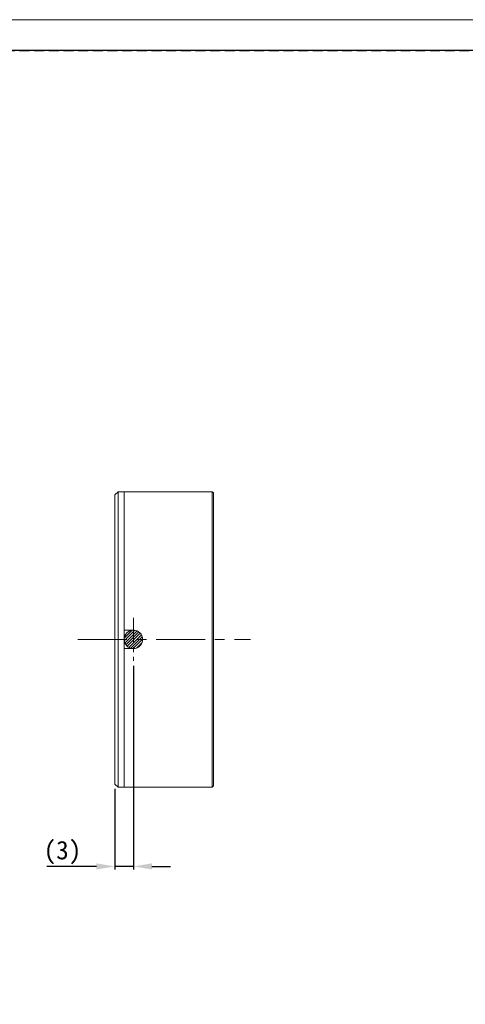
# Model space of a CAD drawing. Header units: millimetres. Extents: x -201 to 202, y 143 to 428.
# Tile 3 of 10: x -1 to 71, y 268 to 428. Entities that reach past the tile are written whole.
import ezdxf

# ---------------------------------------------------------------- set-up
doc = ezdxf.new("R2010")
doc.units = ezdxf.units.MM
doc.header["$LTSCALE"] = 0.25
doc.linetypes.add('CENTER', pattern=[50.8, 31.75, -6.35, 6.35, -6.35])
doc.linetypes.add('HIDDEN', pattern=[9.525, 6.35, -3.175])
for name, color, linetype, lineweight in [('BASE', 7, 'Continuous', 20), ('CABLE', 7, 'Continuous', 20), ('CENTER', 1, 'CENTER', 9), ('COVER', 7, 'Continuous', 20), ('DIMENSION', 6, 'Continuous', 9)]:
    doc.layers.add(name, color=color, linetype=linetype, lineweight=lineweight)
doc.layers.add('EMPTY LINE', color=252, linetype='Continuous', lineweight=0, plot=False)
doc.layers.add('FORM', color=7, linetype='Continuous')
doc.styles.add('VS Standard', font='msgothic.ttc', dxfattribs={"height": 3})
doc.dimstyles.new('VS Standard x1', dxfattribs={"dimtxt": 3, "dimasz": 3, "dimexe": 0.5, "dimexo": 0.8, "dimgap": 0.5, "dimtad": 3, "dimrnd": 0.0001, "dimzin": 9, "dimdsep": 46, "dimtxsty": 'VS Standard', "dimcen": 0, "dimaunit": 1, "dimadec": 0, "dimazin": 2, "dimtfac": 1, "dimtmove": 0, "dimatfit": 2, "dimfxl": 1, "dimtolj": 1, "dimtzin": 0, "dimarcsym": 0})

# ---------------------------------------------------------------- blocks, each defined once
blk = doc.blocks.new('*D250')
at = {"layer": 'Defpoints', "color": 0}
for p in [(17.24, 323.54), (14.24, 303.54), (14.24, 290.15)]:
    blk.add_point(p, dxfattribs=at)
at = {"layer": 'DIMENSION', "color": 0, "lineweight": -2}
for p, q in [((17.24, 322.74), (17.24, 289.65)), ((14.24, 302.74), (14.24, 289.65)), ((11.24, 290.15), (3.2, 290.15)), ((17.24, 290.15), (14.24, 290.15)), ((20.24, 290.15), (23.24, 290.15))]:
    blk.add_line(p, q, dxfattribs=at)
at = {"layer": 'DIMENSION', "color": 0}
for points in [[(11.24, 289.65), (11.24, 290.65), (14.24, 290.15)], [(20.24, 290.65), (20.24, 289.65), (17.24, 290.15)]]:
    blk.add_solid(points, dxfattribs=at)
at = {"layer": 'DIMENSION', "color": 0, "insert": (5.72, 292.4), "char_height": 3, "attachment_point": 5, "style": 'VS Standard'}
blk.add_mtext('\\A1;\\A1;(3)', dxfattribs=at)

msp = doc.modelspace()

# ---------------------------------------------------------------- hatches: boundary and pattern name
at = {"layer": 'CABLE'}
h = msp.add_hatch(dxfattribs=at)
h.set_pattern_fill('ANSI31', color=256, scale=0.1, style=0)
h.set_pattern_definition([(45, (-291.6781, 134.31478), (-0.2245064, 0.2245064), [])])
h.paths.add_polyline_path([(18.741, 327.043, 0.4142136), (17.241, 328.543, 0.4142136), (15.741, 327.043)])
h.paths.add_polyline_path([(17.241, 325.543, 0.4142136), (18.741, 327.043), (15.741, 327.043, 0.4142136)])

# ---------------------------------------------------------------- linework, layer by layer
at = {"layer": 'BASE'}
for p, q in [((15.741, 351.043), (30.041, 351.043)), ((30.041, 351.043), (30.241, 350.843)), ((30.041, 351.043), (30.041, 303.043)), ((30.241, 350.843), (30.241, 303.243)), ((17.241, 328.543), (15.741, 328.543)), ((17.241, 325.543), (15.741, 325.543)), ((15.741, 303.043), (30.041, 303.043)), ((30.041, 303.043), (30.241, 303.243))]:
    msp.add_line(p, q, dxfattribs=at)
msp.add_arc((17.241, 327.043), 1.5, 270, 90, dxfattribs=at)
at = {"layer": 'CABLE'}
msp.add_circle((17.241, 327.043), 1.5, dxfattribs=at)
at = {"layer": 'CENTER', "ltscale": 0.5}
msp.add_line((17.241, 330.543), (17.241, 323.543), dxfattribs=at)
at = {"layer": 'CENTER'}
msp.add_line((8.241, 327.043), (36.241, 327.043), dxfattribs=at)
at = {"layer": 'COVER'}
for p, q in [((14.241, 350.543), (14.741, 351.043)), ((14.241, 350.543), (14.241, 327.043)), ((14.741, 351.043), (15.741, 351.043)), ((14.741, 351.043), (14.741, 303.043)), ((15.741, 351.043), (15.741, 332.043)), ((15.741, 351.043), (15.741, 303.043)), ((15.741, 332.043), (15.741, 303.043)), ((14.241, 303.543), (14.241, 327.043)), ((14.241, 303.543), (14.741, 303.043)), ((14.741, 303.043), (15.741, 303.043))]:
    msp.add_line(p, q, dxfattribs=at)
at = {"layer": 'EMPTY LINE'}
msp.add_line((201.5, 427.75), (-201.5, 427.75), dxfattribs=at)
at = {"layer": 'FORM', "linetype": 'HIDDEN'}
msp.add_lwpolyline([(-196.5, 422.75), (196.5, 422.75), (196.5, 147.75), (-196.5, 147.75)], close=True, dxfattribs=at)
at = {"layer": 'FORM'}
msp.add_lwpolyline([(-196.5, 422.75), (-196.5, 147.75), (-78.5, 147.75), (-78.5, 159.75), (16.5, 159.75), (16.5, 177.25), (196.5, 177.25), (196.5, 422.75), (-196.5, 422.75)], close=True, dxfattribs=at)

# ---------------------------------------------------------------- dimensions: what is measured, and where the dimension line sits
at = {"layer": 'DIMENSION'}
dim = msp.add_linear_dim(base=(14.241, 290.153), p1=(17.241, 323.543), p2=(14.241, 303.543), text='\\A1;(<>)', dimstyle='VS Standard x1', dxfattribs=at)
dim.commit()
dim.dimension.update_dxf_attribs({"geometry": '*D250', "text_midpoint": (5.721, 292.404)})

doc.saveas('drawing.dxf')
